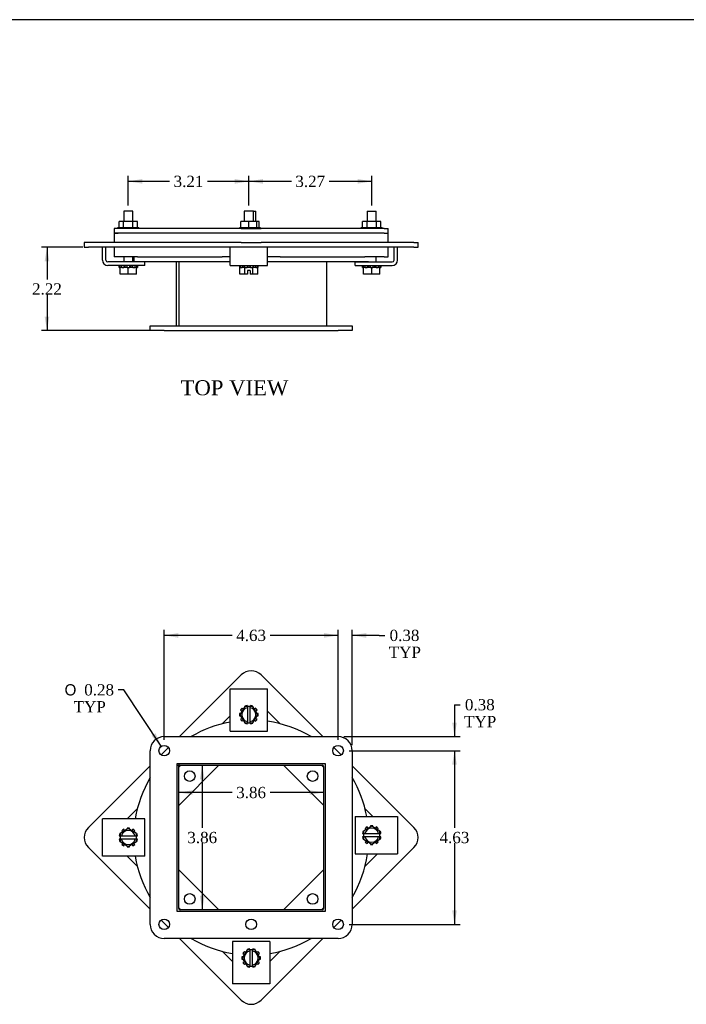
# Model space of a CAD drawing. Header units: inches. Extents: x 0.2 to 65.9, y -0.4 to 43.8.
# Tile 3 of 6: x 15.3 to 33, y 17.6 to 43.8. Entities that reach past the tile are written whole.
import ezdxf
from ezdxf.enums import TextEntityAlignment as Align

# ---------------------------------------------------------------- set-up
doc = ezdxf.new("R2010")
doc.units = ezdxf.units.IN
doc.header["$MEASUREMENT"] = 0
for name, color, linetype in [('COM40525', 7, 'Continuous'), ('COM49377', 7, 'Continuous'), ('COM49380', 7, 'Continuous'), ('COM49383', 7, 'Continuous'), ('COM49386', 7, 'Continuous'), ('COM49388', 7, 'Continuous'), ('Default', 7, 'Continuous'), ('GSK10436', 7, 'Continuous'), ('NTS16535', 7, 'Continuous'), ('SCC18019', 7, 'Continuous'), ('WAL253533', 7, 'Continuous')]:
    doc.layers.add(name, color=color, linetype=linetype)
doc.styles.add('SEACAD_Solid_Edge_ANSI1_Symbols', font='txt')
doc.styles.add('SEACAD_Times_New_Roman', font='times.ttf')
doc.dimstyles.new('HAMMOND_(STH_-_48x32)', dxfattribs={"dimtxt": 0.3, "dimasz": 0.375, "dimexe": 0.15, "dimexo": 0.15, "dimgap": 0.075, "dimtad": 0, "dimtih": 1, "dimtoh": 1, "dimzin": 0, "dimdsep": 46, "dimtxsty": 'SEACAD_Times_New_Roman', "dimblk1": '_SE_FILLED', "dimblk2": '_SE_FILLED', "dimsah": 1, "dimcen": 0.15, "dimadec": 0, "dimazin": 0, "dimtfac": 0.8, "dimtofl": 0, "dimtmove": 0, "dimatfit": 3, "dimfxl": 1, "dimtolj": 1, "dimtzin": 0, "dimarcsym": 0})

# ---------------------------------------------------------------- blocks, each defined once
blk = doc.blocks.new('SE')
at = {"layer": 'COM49377', "color": 7, "linetype": 'Continuous'}
for p, q in [((19.481, 23.99), (19.523, 23.99)), ((19.523, 20.171), (19.523, 23.99)), ((19.524, 24.032), (19.524, 23.991)), ((19.524, 23.991), (23.343, 23.991)), ((23.379, 23.955), (23.379, 20.171)), ((23.343, 20.135), (19.559, 20.135))]:
    blk.add_line(p, q, dxfattribs=at)
for centre, radius, start, end in [((23.343, 23.955), 0.036, 0, 90), ((23.343, 23.955), 0.108, 44.1439, 45.8561), ((19.559, 20.171), 0.108, 224.1439, 225.8561), ((19.559, 20.171), 0.036, 180, 270), ((23.343, 20.171), 0.036, 270, 0), ((23.343, 20.171), 0.108, 314.1439, 315.8561)]:
    blk.add_arc(centre, radius, start, end, dxfattribs=at)
at = {"layer": 'COM49380', "color": 7, "linetype": 'Continuous'}
for p, q in [((19.138, 24.75), (23.763, 24.75)), ((18.763, 19.75), (18.763, 24.375)), ((24.138, 24.375), (24.138, 19.75)), ((19.481, 24.032), (23.42, 24.032)), ((19.481, 20.093), (19.481, 24.032)), ((23.42, 24.032), (23.42, 20.093)), ((23.42, 20.093), (19.481, 20.093)), ((23.763, 19.375), (19.138, 19.375))]:
    blk.add_line(p, q, dxfattribs=at)
for centre in [(19.138, 24.375), (23.763, 24.375), (19.138, 19.75), (21.451, 19.75), (23.763, 19.75)]:
    blk.add_circle(centre, 0.141, dxfattribs=at)
for centre, start, end in [((19.138, 24.375), 90, 180), ((23.763, 24.375), 0, 90), ((19.138, 19.75), 180, 270), ((23.763, 19.75), 270, 0)]:
    blk.add_arc(centre, 0.375, start, end, dxfattribs=at)
at = {"layer": 'COM49383', "color": 7, "linetype": 'Continuous'}
for centre, radius, start, end in [((21.451, 22.063), 3.125, 100.3536, 120.6834), ((21.451, 22.063), 3.125, 59.3166, 81.9361), ((19.528, 23.985), 0.062, 130.7061, 139.2939), ((21.451, 22.063), 3.125, 149.3166, 170.7987), ((21.451, 22.063), 3.125, 10.3536, 30.6834), ((21.451, 22.063), 3.125, 189.2125, 210.6834), ((21.451, 22.063), 3.125, 329.3166, 351.9361), ((21.451, 22.063), 3.125, 239.3166, 260.7987), ((21.451, 22.063), 3.125, 279.2125, 300.6834)]:
    blk.add_arc(centre, radius, start, end, dxfattribs=at)
at = {"layer": 'COM49386', "color": 7, "linetype": 'Continuous'}
for p, q in [((21.186, 26.393), (19.543, 24.75)), ((23.359, 24.75), (21.716, 26.393)), ((19.251, 24.459), (19.055, 24.262)), ((23.847, 24.262), (23.65, 24.459)), ((18.763, 23.971), (17.12, 22.328)), ((25.782, 22.328), (24.138, 23.971)), ((17.12, 21.797), (18.763, 20.154)), ((24.138, 20.153), (25.782, 21.797)), ((19.054, 19.863), (19.251, 19.666)), ((23.651, 19.666), (23.847, 19.863)), ((19.542, 19.375), (21.186, 17.731)), ((21.716, 17.731), (23.36, 19.375))]:
    blk.add_line(p, q, dxfattribs=at)
for centre, start, end in [((21.451, 26.128), 45, 135), ((17.385, 22.062), 135, 225), ((25.517, 22.062), 315, 45), ((21.451, 17.997), 225, 315)]:
    blk.add_arc(centre, 0.375, start, end, dxfattribs=at)
at = {"layer": 'COM49388', "color": 7, "linetype": 'Continuous'}
for p, q in [((20.889, 25.878), (20.889, 26.021)), ((20.889, 26.021), (21.889, 26.021)), ((21.889, 25.878), (21.889, 26.021)), ((20.889, 24.896), (20.889, 25.878)), ((21.889, 24.896), (21.889, 25.878)), ((20.889, 24.896), (21.889, 24.896)), ((17.636, 22.562), (17.493, 22.562)), ((17.493, 21.562), (17.493, 22.562)), ((18.618, 22.562), (17.636, 22.562)), ((18.618, 21.562), (18.618, 22.562)), ((24.222, 22.624), (25.204, 22.624)), ((24.222, 22.624), (24.222, 21.624)), ((25.204, 22.624), (25.347, 22.624)), ((25.347, 22.624), (25.347, 21.624)), ((17.636, 21.562), (17.493, 21.562)), ((18.618, 21.562), (17.636, 21.562)), ((24.222, 21.624), (25.204, 21.624)), ((25.204, 21.624), (25.347, 21.624)), ((21.951, 19.291), (20.951, 19.291)), ((20.951, 19.291), (20.951, 18.309)), ((21.951, 19.291), (21.951, 18.309)), ((20.951, 18.309), (20.951, 18.166)), ((21.951, 18.166), (20.951, 18.166)), ((21.951, 18.309), (21.951, 18.166))]:
    blk.add_line(p, q, dxfattribs=at)
at = {"layer": 'GSK10436', "color": 7, "linetype": 'Continuous'}
for p, q in [((20.889, 25.301), (20.679, 25.091)), ((22.223, 25.091), (21.889, 25.425)), ((20.594, 23.991), (19.523, 22.919)), ((19.579, 23.991), (19.523, 23.935)), ((23.379, 22.92), (22.308, 23.991)), ((23.379, 23.935), (23.323, 23.991)), ((18.423, 22.835), (18.15, 22.562)), ((24.69, 22.624), (24.479, 22.835)), ((18.15, 21.562), (18.423, 21.29)), ((24.478, 21.289), (24.814, 21.624)), ((19.523, 21.205), (20.593, 20.135)), ((22.309, 20.135), (23.379, 21.205)), ((19.523, 20.19), (19.578, 20.135)), ((23.324, 20.135), (23.379, 20.189)), ((20.678, 19.035), (20.951, 18.762)), ((21.951, 18.762), (22.224, 19.035))]:
    blk.add_line(p, q, dxfattribs=at)
for centre in [(19.816, 23.698), (23.086, 23.698), (19.816, 20.427), (23.086, 20.427)]:
    blk.add_circle(centre, 0.141, dxfattribs=at)
at = {"layer": 'SCC18019', "color": 7, "linetype": 'Continuous'}
for p, q in [((21.28, 25.548), (21.148, 25.333)), ((21.355, 25.548), (21.28, 25.548)), ((21.423, 25.548), (21.355, 25.548)), ((21.355, 25.548), (21.355, 25.527)), ((21.355, 25.527), (21.355, 25.517)), ((21.355, 25.517), (21.355, 25.148)), ((21.498, 25.548), (21.423, 25.548)), ((21.423, 25.527), (21.423, 25.548)), ((21.423, 25.517), (21.423, 25.527)), ((21.423, 25.148), (21.423, 25.517)), ((21.63, 25.333), (21.498, 25.548)), ((21.148, 25.333), (21.28, 25.118)), ((21.498, 25.118), (21.63, 25.333)), ((21.28, 25.118), (21.355, 25.118)), ((21.355, 25.148), (21.355, 25.138)), ((21.355, 25.138), (21.355, 25.118)), ((21.355, 25.118), (21.423, 25.118)), ((21.423, 25.138), (21.423, 25.148)), ((21.423, 25.118), (21.423, 25.138)), ((21.423, 25.118), (21.498, 25.118)), ((18.181, 22.303), (17.966, 22.171)), ((18.396, 22.171), (18.181, 22.303)), ((24.659, 22.365), (24.444, 22.233)), ((24.874, 22.233), (24.659, 22.365)), ((17.966, 22.171), (17.966, 22.096)), ((17.966, 22.096), (17.966, 22.028)), ((17.986, 22.096), (17.966, 22.096)), ((17.966, 22.028), (17.966, 21.953)), ((17.966, 22.028), (17.986, 22.028)), ((17.996, 22.096), (17.986, 22.096)), ((17.986, 22.028), (17.996, 22.028)), ((18.365, 22.096), (17.996, 22.096)), ((17.996, 22.028), (18.365, 22.028)), ((18.375, 22.096), (18.365, 22.096)), ((18.365, 22.028), (18.375, 22.028)), ((18.396, 22.096), (18.375, 22.096)), ((18.375, 22.028), (18.396, 22.028)), ((18.396, 22.096), (18.396, 22.171)), ((18.396, 22.028), (18.396, 22.096)), ((18.396, 21.953), (18.396, 22.028)), ((24.444, 22.233), (24.444, 22.158)), ((24.444, 22.158), (24.444, 22.09)), ((24.465, 22.158), (24.444, 22.158)), ((24.444, 22.09), (24.444, 22.015)), ((24.444, 22.09), (24.465, 22.09)), ((24.475, 22.158), (24.465, 22.158)), ((24.465, 22.09), (24.475, 22.09)), ((24.844, 22.158), (24.475, 22.158)), ((24.475, 22.09), (24.844, 22.09)), ((24.854, 22.158), (24.844, 22.158)), ((24.844, 22.09), (24.854, 22.09)), ((24.874, 22.158), (24.854, 22.158)), ((24.854, 22.09), (24.874, 22.09)), ((24.874, 22.158), (24.874, 22.233)), ((24.874, 22.09), (24.874, 22.158)), ((24.874, 22.015), (24.874, 22.09)), ((17.966, 21.953), (18.181, 21.821)), ((18.181, 21.821), (18.396, 21.953)), ((24.444, 22.015), (24.659, 21.883)), ((24.659, 21.883), (24.874, 22.015)), ((21.342, 19.069), (21.21, 18.854)), ((21.417, 19.069), (21.342, 19.069)), ((21.485, 19.069), (21.417, 19.069)), ((21.417, 19.069), (21.417, 19.048)), ((21.417, 19.048), (21.417, 19.038)), ((21.417, 19.038), (21.417, 18.67)), ((21.56, 19.069), (21.485, 19.069)), ((21.485, 19.048), (21.485, 19.069)), ((21.485, 19.038), (21.485, 19.048)), ((21.485, 18.67), (21.485, 19.038)), ((21.692, 18.854), (21.56, 19.069)), ((21.21, 18.854), (21.342, 18.639)), ((21.342, 18.639), (21.417, 18.639)), ((21.417, 18.67), (21.417, 18.659)), ((21.417, 18.659), (21.417, 18.639)), ((21.417, 18.639), (21.485, 18.639)), ((21.485, 18.659), (21.485, 18.67)), ((21.485, 18.639), (21.485, 18.659)), ((21.485, 18.639), (21.56, 18.639)), ((21.56, 18.639), (21.692, 18.854))]:
    blk.add_line(p, q, dxfattribs=at)
for centre, radius, start, end in [((21.389, 25.333), 0.187, 100.4474, 259.5526), ((21.389, 25.333), 0.187, 280.4474, 79.5526), ((24.659, 22.124), 0.187, 10.4474, 169.5526), ((18.181, 22.062), 0.187, 10.4474, 169.5526), ((18.181, 22.062), 0.188, 190.4474, 349.5526), ((24.659, 22.124), 0.187, 190.4474, 349.5526), ((21.451, 18.854), 0.188, 100.4474, 259.5526), ((21.451, 18.854), 0.187, 280.4474, 79.5526)]:
    blk.add_arc(centre, radius, start, end, dxfattribs=at)
at = {"layer": 'WAL253533', "color": 7, "linetype": 'Continuous'}
for p, q in [((21.169, 25.452), (21.208, 25.431)), ((21.237, 25.477), (21.208, 25.505)), ((21.282, 25.558), (21.287, 25.548)), ((21.349, 25.548), (21.343, 25.579)), ((21.435, 25.579), (21.429, 25.548)), ((21.491, 25.548), (21.497, 25.558)), ((21.571, 25.505), (21.541, 25.477)), ((21.57, 25.431), (21.609, 25.452)), ((21.166, 25.362), (21.141, 25.365)), ((21.141, 25.3), (21.166, 25.304)), ((21.208, 25.235), (21.169, 25.213)), ((21.208, 25.161), (21.237, 25.188)), ((21.541, 25.188), (21.571, 25.161)), ((21.609, 25.213), (21.57, 25.235)), ((21.637, 25.365), (21.612, 25.362)), ((21.612, 25.304), (21.637, 25.3)), ((21.287, 25.118), (21.282, 25.107)), ((21.343, 25.087), (21.349, 25.118)), ((21.429, 25.118), (21.435, 25.087)), ((21.497, 25.107), (21.491, 25.118)), ((18.148, 22.31), (18.151, 22.285)), ((18.21, 22.285), (18.213, 22.31)), ((24.487, 22.306), (24.515, 22.277)), ((24.561, 22.305), (24.54, 22.344)), ((24.627, 22.372), (24.63, 22.347)), ((24.689, 22.347), (24.692, 22.372)), ((24.779, 22.344), (24.758, 22.305)), ((24.804, 22.277), (24.831, 22.306)), ((17.935, 22.108), (17.966, 22.102)), ((17.966, 22.165), (17.955, 22.17)), ((18.009, 22.244), (18.036, 22.215)), ((18.082, 22.243), (18.061, 22.282)), ((18.3, 22.282), (18.279, 22.243)), ((18.325, 22.215), (18.353, 22.244)), ((18.406, 22.17), (18.396, 22.165)), ((18.396, 22.102), (18.426, 22.108)), ((24.414, 22.17), (24.444, 22.164)), ((24.444, 22.084), (24.414, 22.079)), ((24.444, 22.227), (24.434, 22.232)), ((24.885, 22.232), (24.874, 22.227)), ((24.874, 22.164), (24.905, 22.17)), ((24.905, 22.079), (24.874, 22.084)), ((17.966, 22.022), (17.935, 22.017)), ((17.955, 21.955), (17.966, 21.96)), ((18.036, 21.91), (18.009, 21.881)), ((18.061, 21.843), (18.082, 21.882)), ((18.151, 21.839), (18.148, 21.814)), ((18.213, 21.814), (18.21, 21.839)), ((18.279, 21.882), (18.3, 21.843)), ((18.353, 21.881), (18.325, 21.91)), ((18.426, 22.017), (18.396, 22.022)), ((18.396, 21.96), (18.406, 21.955)), ((24.434, 22.017), (24.444, 22.022)), ((24.515, 21.972), (24.487, 21.943)), ((24.54, 21.905), (24.561, 21.944)), ((24.63, 21.901), (24.627, 21.876)), ((24.692, 21.876), (24.689, 21.901)), ((24.758, 21.944), (24.779, 21.905)), ((24.831, 21.943), (24.804, 21.972)), ((24.874, 22.022), (24.885, 22.017)), ((21.228, 18.883), (21.203, 18.886)), ((21.231, 18.973), (21.27, 18.952)), ((21.299, 18.998), (21.27, 19.026)), ((21.344, 19.08), (21.349, 19.069)), ((21.411, 19.069), (21.405, 19.1)), ((21.497, 19.1), (21.491, 19.069)), ((21.553, 19.069), (21.558, 19.08)), ((21.632, 19.026), (21.603, 18.998)), ((21.632, 18.952), (21.671, 18.973)), ((21.699, 18.886), (21.674, 18.883)), ((21.203, 18.821), (21.228, 18.825)), ((21.27, 18.756), (21.231, 18.734)), ((21.27, 18.682), (21.299, 18.71)), ((21.349, 18.639), (21.344, 18.628)), ((21.405, 18.608), (21.411, 18.639)), ((21.491, 18.639), (21.497, 18.608)), ((21.558, 18.628), (21.553, 18.639)), ((21.603, 18.71), (21.632, 18.682)), ((21.671, 18.734), (21.632, 18.756)), ((21.674, 18.825), (21.699, 18.821))]:
    blk.add_line(p, q, dxfattribs=at)
for centre, start, end in [((21.389, 25.333), 136.5373, 151.4627), ((21.389, 25.333), 100.5373, 115.4627), ((21.389, 25.333), 64.5373, 79.4627), ((21.389, 25.333), 28.5373, 43.4627), ((21.389, 25.333), 172.5373, 187.4627), ((21.389, 25.333), 208.5373, 223.4627), ((21.389, 25.333), 316.5373, 331.4627), ((21.389, 25.333), 352.5373, 7.4627), ((21.389, 25.333), 244.5373, 259.4627), ((21.389, 25.333), 280.5373, 295.4627), ((18.181, 22.062), 82.5373, 97.4627), ((24.659, 22.124), 118.5373, 133.4627), ((24.659, 22.124), 82.5373, 97.4627), ((24.659, 22.124), 46.5373, 61.4627), ((18.181, 22.062), 154.5373, 169.4627), ((18.181, 22.062), 118.5373, 133.4627), ((18.181, 22.062), 46.5373, 61.4627), ((18.181, 22.062), 10.5373, 25.4627), ((24.659, 22.124), 154.5373, 169.4627), ((24.659, 22.124), 190.5373, 205.4627), ((24.659, 22.124), 10.5373, 25.4627), ((24.659, 22.124), 334.5373, 349.4627), ((18.181, 22.062), 190.5373, 205.4627), ((18.181, 22.062), 226.5373, 241.4627), ((18.181, 22.062), 262.5373, 277.4627), ((18.181, 22.062), 298.5373, 313.4627), ((18.181, 22.062), 334.5373, 349.4627), ((24.659, 22.124), 226.5373, 241.4627), ((24.659, 22.124), 262.5373, 277.4627), ((24.659, 22.124), 298.5373, 313.4627), ((21.451, 18.854), 172.5373, 187.4627), ((21.451, 18.854), 136.5373, 151.4627), ((21.451, 18.854), 100.5373, 115.4627), ((21.451, 18.854), 64.5373, 79.4627), ((21.451, 18.854), 28.5373, 43.4627), ((21.451, 18.854), 352.5373, 7.4627), ((21.451, 18.854), 208.5373, 223.4627), ((21.451, 18.854), 244.5373, 259.4627), ((21.451, 18.854), 280.5373, 295.4627), ((21.451, 18.854), 316.5373, 331.4627)]:
    blk.add_arc(centre, 0.25, start, end, dxfattribs=at)
blk = doc.blocks.new('SE3')
at = {"layer": 'COM40525', "color": 7, "linetype": 'Continuous'}
for p, q in [((17.915, 38.278), (17.806, 38.278)), ((17.806, 38.278), (17.806, 38.153)), ((21.186, 38.278), (17.915, 38.278)), ((21.186, 38.278), (21.716, 38.278)), ((24.987, 38.278), (21.716, 38.278)), ((24.987, 38.278), (25.096, 38.278)), ((25.096, 38.153), (25.096, 38.278)), ((17.806, 38.153), (17.915, 38.153)), ((21.186, 38.153), (17.915, 38.153)), ((21.716, 38.153), (21.186, 38.153)), ((24.987, 38.153), (21.716, 38.153)), ((24.987, 38.153), (25.096, 38.153))]:
    blk.add_line(p, q, dxfattribs=at)
at = {"layer": 'COM49377', "color": 7, "linetype": 'Continuous'}
for p, q in [((19.451, 37.403), (19.451, 35.685)), ((19.523, 37.403), (19.523, 35.685)), ((19.524, 37.403), (19.524, 35.685)), ((23.451, 37.403), (23.451, 35.685))]:
    blk.add_line(p, q, dxfattribs=at)
at = {"layer": 'COM49380', "color": 7, "linetype": 'Continuous'}
for p, q in [((18.763, 35.685), (19.138, 35.685)), ((18.763, 35.56), (18.763, 35.685)), ((19.138, 35.685), (23.763, 35.685)), ((23.763, 35.685), (24.138, 35.685)), ((24.138, 35.685), (24.138, 35.56)), ((19.138, 35.56), (18.763, 35.56)), ((19.138, 35.56), (23.763, 35.56)), ((24.138, 35.56), (23.763, 35.56))]:
    blk.add_line(p, q, dxfattribs=at)
at = {"layer": 'COM49383', "color": 7, "linetype": 'Continuous'}
for p, q in [((18.326, 37.528), (18.326, 37.403)), ((18.423, 37.528), (20.679, 37.528)), ((22.223, 37.528), (24.479, 37.528)), ((18.326, 37.403), (20.889, 37.403)), ((21.889, 37.403), (24.576, 37.403))]:
    blk.add_line(p, q, dxfattribs=at)
at = {"layer": 'COM49386', "color": 7, "linetype": 'Continuous'}
for p, q in [((17.12, 37.903), (17.01, 37.903)), ((17.01, 37.903), (17.01, 37.778)), ((17.01, 37.778), (17.12, 37.778)), ((21.186, 37.903), (17.12, 37.903)), ((21.186, 37.778), (17.12, 37.778)), ((21.186, 37.903), (21.716, 37.903)), ((21.716, 37.778), (21.186, 37.778)), ((25.782, 37.903), (21.716, 37.903)), ((25.782, 37.778), (21.716, 37.778)), ((25.782, 37.903), (25.892, 37.903)), ((25.782, 37.778), (25.892, 37.778)), ((25.892, 37.778), (25.892, 37.903))]:
    blk.add_line(p, q, dxfattribs=at)
at = {"layer": 'COM49388', "color": 7, "linetype": 'Continuous'}
for p, q in [((17.493, 37.437), (17.493, 37.778)), ((17.588, 37.437), (17.588, 37.778)), ((20.889, 37.437), (20.889, 37.778)), ((21.889, 37.437), (21.889, 37.778)), ((25.252, 37.437), (25.252, 37.778)), ((25.347, 37.437), (25.347, 37.778)), ((18.618, 37.389), (17.636, 37.389)), ((18.618, 37.294), (17.636, 37.294)), ((18.618, 37.294), (18.618, 37.389)), ((20.889, 37.294), (20.889, 37.437)), ((20.889, 37.294), (21.889, 37.294)), ((21.889, 37.294), (21.889, 37.437)), ((24.222, 37.389), (25.204, 37.389)), ((24.222, 37.294), (24.222, 37.389)), ((24.222, 37.294), (25.204, 37.294))]:
    blk.add_line(p, q, dxfattribs=at)
for centre, radius, start, end in [((17.636, 37.437), 0.143, 180, 270), ((17.636, 37.437), 0.048, 180, 270), ((25.204, 37.437), 0.048, 270, 0), ((25.204, 37.437), 0.143, 270, 0)]:
    blk.add_arc(centre, radius, start, end, dxfattribs=at)
at = {"layer": 'GSK10436', "color": 7, "linetype": 'Continuous'}
for p, q in [((17.915, 38.153), (17.806, 38.153)), ((17.806, 38.153), (17.806, 37.903)), ((21.186, 38.153), (17.915, 38.153)), ((21.716, 38.153), (21.186, 38.153)), ((24.987, 38.153), (21.716, 38.153)), ((24.987, 38.153), (25.096, 38.153)), ((25.096, 37.903), (25.096, 38.153)), ((17.806, 37.778), (17.806, 37.528)), ((25.096, 37.528), (25.096, 37.778)), ((17.915, 37.528), (17.806, 37.528)), ((18.423, 37.528), (17.915, 37.528)), ((20.889, 37.528), (20.679, 37.528)), ((22.223, 37.528), (21.889, 37.528)), ((24.987, 37.528), (24.479, 37.528)), ((24.987, 37.528), (25.096, 37.528))]:
    blk.add_line(p, q, dxfattribs=at)
at = {"layer": 'NTS16535', "color": 7, "linetype": 'Continuous'}
for p, q in [((17.9, 38.308), (18.04, 38.308)), ((17.9, 38.278), (17.9, 38.308)), ((18.058, 38.463), (17.935, 38.463)), ((17.935, 38.308), (17.935, 38.463)), ((18.04, 38.308), (18.321, 38.308)), ((18.04, 38.278), (18.04, 38.308)), ((18.304, 38.463), (18.058, 38.463)), ((18.058, 38.308), (18.058, 38.463)), ((18.427, 38.463), (18.304, 38.463)), ((18.304, 38.308), (18.304, 38.463)), ((18.321, 38.308), (18.461, 38.308)), ((18.321, 38.278), (18.321, 38.308)), ((18.427, 38.308), (18.427, 38.463)), ((18.461, 38.278), (18.461, 38.308)), ((21.146, 38.278), (21.146, 38.308)), ((21.146, 38.308), (21.389, 38.308)), ((21.389, 38.463), (21.176, 38.463)), ((21.176, 38.308), (21.176, 38.463)), ((21.602, 38.463), (21.389, 38.463)), ((21.389, 38.308), (21.389, 38.463)), ((21.389, 38.308), (21.632, 38.308)), ((21.389, 38.278), (21.389, 38.308)), ((21.664, 38.463), (21.602, 38.463)), ((21.602, 38.308), (21.602, 38.463)), ((21.632, 38.308), (21.694, 38.308)), ((21.632, 38.278), (21.632, 38.308)), ((21.664, 38.308), (21.664, 38.463)), ((21.694, 38.308), (21.694, 38.278)), ((24.379, 38.308), (24.519, 38.308)), ((24.379, 38.278), (24.379, 38.308)), ((24.536, 38.463), (24.413, 38.463)), ((24.413, 38.308), (24.413, 38.463)), ((24.519, 38.308), (24.519, 38.278)), ((24.519, 38.308), (24.8, 38.308)), ((24.782, 38.463), (24.536, 38.463)), ((24.536, 38.308), (24.536, 38.463)), ((24.905, 38.463), (24.782, 38.463)), ((24.782, 38.308), (24.782, 38.463)), ((24.8, 38.278), (24.8, 38.308)), ((24.8, 38.308), (24.94, 38.308)), ((24.905, 38.308), (24.905, 38.463)), ((24.94, 38.278), (24.94, 38.308))]:
    blk.add_line(p, q, dxfattribs=at)
at = {"layer": 'SCC18019', "color": 7, "linetype": 'Continuous'}
for p, q in [((18.303, 38.744), (18.059, 38.744)), ((18.059, 38.744), (18.059, 38.463)), ((18.303, 38.463), (18.303, 38.744)), ((21.511, 38.744), (21.267, 38.744)), ((21.267, 38.744), (21.267, 38.463)), ((21.511, 38.744), (21.573, 38.744)), ((21.511, 38.463), (21.511, 38.744)), ((21.573, 38.463), (21.573, 38.744)), ((24.537, 38.744), (24.781, 38.744)), ((24.537, 38.744), (24.537, 38.463)), ((24.781, 38.463), (24.781, 38.744)), ((18.059, 37.528), (18.059, 37.389)), ((18.303, 37.389), (18.303, 37.528)), ((24.781, 37.389), (24.781, 37.528)), ((18.009, 37.244), (17.966, 37.244)), ((17.966, 37.063), (17.966, 37.244)), ((18.148, 37.244), (18.082, 37.244)), ((18.181, 37.063), (18.181, 37.244)), ((18.279, 37.244), (18.213, 37.244)), ((18.396, 37.244), (18.353, 37.244)), ((18.396, 37.063), (18.396, 37.244)), ((21.148, 37.063), (21.148, 37.244)), ((21.169, 37.244), (21.166, 37.244)), ((21.28, 37.244), (21.237, 37.244)), ((21.28, 37.063), (21.28, 37.244)), ((21.282, 37.244), (21.28, 37.244)), ((21.429, 37.244), (21.349, 37.244)), ((21.498, 37.244), (21.497, 37.244)), ((21.541, 37.244), (21.498, 37.244)), ((21.498, 37.063), (21.498, 37.244)), ((21.612, 37.244), (21.609, 37.244)), ((21.63, 37.063), (21.63, 37.244)), ((24.487, 37.244), (24.444, 37.244)), ((24.444, 37.063), (24.444, 37.244)), ((24.537, 37.403), (24.537, 37.389)), ((24.627, 37.244), (24.561, 37.244)), ((24.659, 37.063), (24.659, 37.244)), ((24.758, 37.244), (24.692, 37.244)), ((24.874, 37.244), (24.831, 37.244)), ((24.874, 37.063), (24.874, 37.244)), ((18.181, 37.063), (17.966, 37.063)), ((18.396, 37.063), (18.181, 37.063)), ((21.28, 37.063), (21.148, 37.063)), ((21.355, 37.063), (21.28, 37.063)), ((21.423, 37.158), (21.355, 37.158)), ((21.355, 37.158), (21.355, 37.063)), ((21.423, 37.158), (21.423, 37.063)), ((21.498, 37.063), (21.423, 37.063)), ((21.63, 37.063), (21.498, 37.063)), ((24.659, 37.063), (24.444, 37.063)), ((24.874, 37.063), (24.659, 37.063))]:
    blk.add_line(p, q, dxfattribs=at)
at = {"layer": 'WAL253533', "color": 7, "linetype": 'Continuous'}
for p, q in [((17.935, 37.244), (17.935, 37.294)), ((17.935, 37.244), (17.955, 37.244)), ((17.955, 37.294), (17.955, 37.244)), ((17.966, 37.244), (17.955, 37.244)), ((18.009, 37.244), (18.009, 37.294)), ((18.009, 37.244), (18.061, 37.244)), ((18.061, 37.294), (18.061, 37.244)), ((18.082, 37.244), (18.061, 37.244)), ((18.099, 37.244), (18.099, 37.294)), ((18.148, 37.244), (18.148, 37.294)), ((18.148, 37.244), (18.213, 37.244)), ((18.213, 37.294), (18.213, 37.244)), ((18.262, 37.244), (18.262, 37.294)), ((18.3, 37.244), (18.279, 37.244)), ((18.3, 37.244), (18.3, 37.294)), ((18.3, 37.244), (18.353, 37.244)), ((18.353, 37.294), (18.353, 37.244)), ((18.406, 37.244), (18.396, 37.244)), ((18.406, 37.244), (18.406, 37.294)), ((18.406, 37.244), (18.426, 37.244)), ((18.426, 37.294), (18.426, 37.244)), ((21.139, 37.294), (21.139, 37.244)), ((21.139, 37.244), (21.141, 37.244)), ((21.141, 37.294), (21.141, 37.244)), ((21.166, 37.244), (21.141, 37.244)), ((21.169, 37.244), (21.169, 37.294)), ((21.169, 37.244), (21.208, 37.244)), ((21.208, 37.294), (21.208, 37.244)), ((21.237, 37.244), (21.208, 37.244)), ((21.265, 37.244), (21.265, 37.294)), ((21.282, 37.244), (21.282, 37.294)), ((21.282, 37.244), (21.343, 37.244)), ((21.343, 37.294), (21.343, 37.244)), ((21.349, 37.244), (21.343, 37.244)), ((21.358, 37.244), (21.358, 37.294)), ((21.42, 37.244), (21.42, 37.294)), ((21.435, 37.244), (21.429, 37.244)), ((21.435, 37.244), (21.435, 37.294)), ((21.435, 37.244), (21.497, 37.244)), ((21.497, 37.294), (21.497, 37.244)), ((21.513, 37.244), (21.513, 37.294)), ((21.571, 37.244), (21.541, 37.244)), ((21.571, 37.244), (21.571, 37.294)), ((21.571, 37.244), (21.609, 37.244)), ((21.609, 37.294), (21.609, 37.244)), ((21.637, 37.244), (21.612, 37.244)), ((21.637, 37.244), (21.637, 37.294)), ((21.637, 37.244), (21.639, 37.244)), ((21.639, 37.244), (21.639, 37.294)), ((24.414, 37.244), (24.414, 37.294)), ((24.414, 37.244), (24.434, 37.244)), ((24.434, 37.294), (24.434, 37.244)), ((24.444, 37.244), (24.434, 37.244)), ((24.487, 37.244), (24.487, 37.294)), ((24.487, 37.244), (24.54, 37.244)), ((24.54, 37.294), (24.54, 37.244)), ((24.561, 37.244), (24.54, 37.244)), ((24.578, 37.244), (24.578, 37.294)), ((24.627, 37.244), (24.627, 37.294)), ((24.627, 37.244), (24.692, 37.244)), ((24.692, 37.294), (24.692, 37.244)), ((24.741, 37.244), (24.741, 37.294)), ((24.779, 37.244), (24.758, 37.244)), ((24.779, 37.244), (24.779, 37.294)), ((24.779, 37.244), (24.831, 37.244)), ((24.831, 37.294), (24.831, 37.244)), ((24.885, 37.244), (24.874, 37.244)), ((24.885, 37.244), (24.885, 37.294)), ((24.885, 37.244), (24.905, 37.244)), ((24.905, 37.294), (24.905, 37.244))]:
    blk.add_line(p, q, dxfattribs=at)
blk = doc.blocks.new('DMBLK965')
at = {"layer": 'Default', "linetype": 'Continuous', "transparency": 16777216}
for points in [[(21.764, 39.597), (21.389, 39.534), (21.764, 39.472)], [(24.284, 39.597), (24.284, 39.472), (24.659, 39.534)]]:
    blk.add_hatch(color=7, dxfattribs=at).paths.add_polyline_path(points)
at = {"layer": 'Default', "color": 7, "linetype": 'Continuous', "transparency": 16777216}
for p, q in [((21.389, 38.894), (21.389, 39.684)), ((24.659, 38.894), (24.659, 39.684)), ((22.521, 39.534), (21.389, 39.534)), ((24.659, 39.534), (23.527, 39.534))]:
    blk.add_line(p, q, dxfattribs=at)
at = {"layer": 'Default', "color": 7, "linetype": 'Continuous', "transparency": 16777216, "style": 'SEACAD_Times_New_Roman'}
blk.add_text('3.27', height=0.3, dxfattribs=at).set_placement((22.626, 39.684), align=Align.TOP_LEFT)
blk = doc.blocks.new('_SE_FILLED')
at = {"color": 0}
blk.add_line((0, 0), (-1, 0), dxfattribs=at)
blk.add_solid([(0, 0), (-1, -0.1665), (-1, 0.1665), (0, 0)], dxfattribs=at)
blk = doc.blocks.new('DMBLK966')
at = {"layer": 'Default', "linetype": 'Continuous', "transparency": 16777216}
for points in [[(18.556, 39.597), (18.181, 39.534), (18.556, 39.472)], [(21.014, 39.597), (21.014, 39.472), (21.389, 39.534)]]:
    blk.add_hatch(color=7, dxfattribs=at).paths.add_polyline_path(points)
at = {"layer": 'Default', "color": 7, "linetype": 'Continuous', "transparency": 16777216}
for p, q in [((18.181, 38.894), (18.181, 39.684)), ((21.389, 38.894), (21.389, 39.684)), ((19.282, 39.534), (18.181, 39.534)), ((21.389, 39.534), (20.288, 39.534))]:
    blk.add_line(p, q, dxfattribs=at)
at = {"layer": 'Default', "color": 7, "linetype": 'Continuous', "transparency": 16777216, "style": 'SEACAD_Times_New_Roman'}
blk.add_text('3.21', height=0.3, dxfattribs=at).set_placement((19.387, 39.684), align=Align.TOP_LEFT)
blk = doc.blocks.new('DMBLK968')
at = {"layer": 'Default', "linetype": 'Continuous', "transparency": 16777216}
for points in [[(15.956, 37.403), (16.081, 37.403), (16.019, 37.778)], [(15.956, 35.935), (16.019, 35.56), (16.081, 35.935)]]:
    blk.add_hatch(color=7, dxfattribs=at).paths.add_polyline_path(points)
at = {"layer": 'Default', "color": 7, "linetype": 'Continuous', "transparency": 16777216}
for p, q in [((16.97, 37.778), (15.869, 37.778)), ((16.019, 37.778), (16.019, 36.924)), ((16.019, 36.519), (16.019, 35.56)), ((18.988, 35.56), (15.869, 35.56))]:
    blk.add_line(p, q, dxfattribs=at)
at = {"layer": 'Default', "color": 7, "linetype": 'Continuous', "transparency": 16777216, "style": 'SEACAD_Times_New_Roman'}
blk.add_text('2.22', height=0.3, dxfattribs=at).set_placement((15.621, 36.819), align=Align.TOP_LEFT)
blk = doc.blocks.new('DMBLK972')
at = {"layer": 'Default', "linetype": 'Continuous', "transparency": 16777216}
for points in [[(19.898, 23.198), (19.898, 23.323), (19.523, 23.261)], [(23.004, 23.198), (23.379, 23.261), (23.004, 23.323)]]:
    blk.add_hatch(color=7, dxfattribs=at).paths.add_polyline_path(points)
at = {"layer": 'Default', "color": 7, "linetype": 'Continuous', "transparency": 16777216}
for p, q in [((20.948, 23.261), (19.523, 23.261)), ((23.379, 23.261), (21.954, 23.261))]:
    blk.add_line(p, q, dxfattribs=at)
at = {"layer": 'Default', "color": 7, "linetype": 'Continuous', "transparency": 16777216, "style": 'SEACAD_Times_New_Roman'}
blk.add_text('3.86', height=0.3, dxfattribs=at).set_placement((21.053, 23.411), align=Align.TOP_LEFT)
blk = doc.blocks.new('DMBLK973')
at = {"layer": 'Default', "linetype": 'Continuous', "transparency": 16777216}
for points in [[(20.212, 23.616), (20.15, 23.991), (20.087, 23.616)], [(20.212, 20.51), (20.087, 20.51), (20.15, 20.135)]]:
    blk.add_hatch(color=7, dxfattribs=at).paths.add_polyline_path(points)
at = {"layer": 'Default', "color": 7, "linetype": 'Continuous', "transparency": 16777216}
for p, q in [((20.15, 23.991), (20.15, 22.318)), ((20.15, 21.913), (20.15, 20.135))]:
    blk.add_line(p, q, dxfattribs=at)
at = {"layer": 'Default', "color": 7, "linetype": 'Continuous', "transparency": 16777216, "style": 'SEACAD_Times_New_Roman'}
blk.add_text('3.86', height=0.3, dxfattribs=at).set_placement((19.752, 22.213), align=Align.TOP_LEFT)
blk = doc.blocks.new('DMBLK974')
at = {"layer": 'Default', "linetype": 'Continuous', "transparency": 16777216}
for points in [[(23.388, 27.507), (23.388, 27.382), (23.763, 27.445)], [(24.513, 27.507), (24.138, 27.445), (24.513, 27.382)]]:
    blk.add_hatch(color=7, dxfattribs=at).paths.add_polyline_path(points)
at = {"layer": 'Default', "color": 7, "linetype": 'Continuous', "transparency": 16777216}
for p, q in [((23.763, 24.666), (23.763, 27.595)), ((24.138, 24.525), (24.138, 27.595)), ((23.763, 27.445), (23.013, 27.445)), ((24.858, 27.445), (24.138, 27.445)), ((24.858, 27.445), (25.008, 27.445))]:
    blk.add_line(p, q, dxfattribs=at)
at = {"layer": 'Default', "color": 7, "linetype": 'Continuous', "transparency": 16777216, "style": 'SEACAD_Times_New_Roman'}
for s, p in [('0.38', (25.134, 27.595)), ('TYP', (25.113, 27.145))]:
    blk.add_text(s, height=0.3, dxfattribs=at).set_placement(p, align=Align.TOP_LEFT)
blk = doc.blocks.new('DMBLK975')
at = {"layer": 'Default', "linetype": 'Continuous', "transparency": 16777216}
for points in [[(19.513, 27.507), (19.138, 27.445), (19.513, 27.382)], [(23.388, 27.507), (23.388, 27.382), (23.763, 27.445)]]:
    blk.add_hatch(color=7, dxfattribs=at).paths.add_polyline_path(points)
at = {"layer": 'Default', "color": 7, "linetype": 'Continuous', "transparency": 16777216}
for p, q in [((19.138, 24.666), (19.138, 27.595)), ((23.763, 24.666), (23.763, 27.595)), ((20.948, 27.445), (19.138, 27.445)), ((23.763, 27.445), (21.954, 27.445))]:
    blk.add_line(p, q, dxfattribs=at)
at = {"layer": 'Default', "color": 7, "linetype": 'Continuous', "transparency": 16777216, "style": 'SEACAD_Times_New_Roman'}
blk.add_text('4.63', height=0.3, dxfattribs=at).set_placement((21.053, 27.595), align=Align.TOP_LEFT)
blk = doc.blocks.new('DMBLK976')
at = {"layer": 'Default', "linetype": 'Continuous', "transparency": 16777216}
for points in [[(26.924, 25.125), (26.799, 25.125), (26.862, 24.75)], [(26.924, 24), (26.862, 24.375), (26.799, 24)]]:
    blk.add_hatch(color=7, dxfattribs=at).paths.add_polyline_path(points)
at = {"layer": 'Default', "color": 7, "linetype": 'Continuous', "transparency": 16777216}
for p, q in [((26.862, 25.599), (27.012, 25.599)), ((26.862, 25.599), (26.862, 24.75)), ((23.913, 24.75), (27.012, 24.75)), ((24.054, 24.375), (27.012, 24.375)), ((26.862, 24.375), (26.862, 23.625))]:
    blk.add_line(p, q, dxfattribs=at)
at = {"layer": 'Default', "color": 7, "linetype": 'Continuous', "transparency": 16777216, "style": 'SEACAD_Times_New_Roman'}
for s, p in [('0.38', (27.138, 25.749)), ('TYP', (27.117, 25.299))]:
    blk.add_text(s, height=0.3, dxfattribs=at).set_placement(p, align=Align.TOP_LEFT)
blk = doc.blocks.new('DMBLK977')
at = {"layer": 'Default', "linetype": 'Continuous', "transparency": 16777216}
for points in [[(26.924, 24), (26.862, 24.375), (26.799, 24)], [(26.924, 20.125), (26.799, 20.125), (26.862, 19.75)]]:
    blk.add_hatch(color=7, dxfattribs=at).paths.add_polyline_path(points)
at = {"layer": 'Default', "color": 7, "linetype": 'Continuous', "transparency": 16777216}
for p, q in [((24.054, 24.375), (27.012, 24.375)), ((26.862, 24.375), (26.862, 22.318)), ((26.862, 21.913), (26.862, 19.75)), ((24.054, 19.75), (27.012, 19.75))]:
    blk.add_line(p, q, dxfattribs=at)
at = {"layer": 'Default', "color": 7, "linetype": 'Continuous', "transparency": 16777216, "style": 'SEACAD_Times_New_Roman'}
blk.add_text('4.63', height=0.3, dxfattribs=at).set_placement((26.463, 22.213), align=Align.TOP_LEFT)
blk = doc.blocks.new('DMBLK978')
at = {"layer": 'Default', "linetype": 'Continuous', "transparency": 16777216}
blk.add_hatch(color=7, dxfattribs=at).paths.add_polyline_path([(18.801, 24.77), (19.06, 24.492), (18.905, 24.839)])
at = {"layer": 'Default', "color": 7, "linetype": 'Continuous', "transparency": 16777216}
for p, q in [((18.06, 25.995), (17.91, 25.995)), ((19.06, 24.492), (18.06, 25.995))]:
    blk.add_line(p, q, dxfattribs=at)
for s, style, p in [('O', 'SEACAD_Solid_Edge_ANSI1_Symbols', (16.487, 26.145)), ('0.28', 'SEACAD_Times_New_Roman', (17.009, 26.145)), ('TYP', 'SEACAD_Times_New_Roman', (16.727, 25.695))]:
    blk.add_text(s, height=0.3, dxfattribs=dict(at, style=style)).set_placement(p, align=Align.TOP_LEFT)
blk = doc.blocks.new('BORDER')
at = {"layer": 'Default', "color": 7, "linetype": 'Continuous'}
blk.add_line((0, 27.86), (-41.86, 27.86), dxfattribs=at)

msp = doc.modelspace()

# ---------------------------------------------------------------- block references
at = {"layer": 'Default', "color": 7, "xscale": 1.57, "yscale": 1.57, "zscale": 1.57}
msp.add_blockref('BORDER', (65.889, 0.099), dxfattribs=at)
at = {"layer": 'Default'}
for name in ['SE3', 'SE']:
    msp.add_blockref(name, (0, 0), dxfattribs=at)

# ---------------------------------------------------------------- texts
at = {"layer": 'Default', "color": 7, "linetype": 'Continuous', "style": 'SEACAD_Times_New_Roman'}
msp.add_text('TOP VIEW', height=0.4, dxfattribs=at).set_placement((19.572, 34.239), align=Align.TOP_LEFT)

# ---------------------------------------------------------------- dimensions: what is measured, and where the dimension line sits
at = {"layer": 'Default', "color": 7, "linetype": 'Continuous'}
for base, p1, p2, picture, middle in [((18.181, 39.534), (21.389, 38.744), (18.181, 38.744), 'DMBLK966', (19.785, 39.534)), ((21.389, 39.534), (24.659, 38.744), (21.389, 38.744), 'DMBLK965', (23.024, 39.534)), ((19.13818587, 27.444756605), (23.76318587, 24.515667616), (19.13818587, 24.515667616), 'DMBLK975', (21.450685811, 27.444756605)), ((19.523, 23.261), (23.379, 23.955), (19.523, 23.99), 'DMBLK972', (21.451, 23.261))]:
    dim = msp.add_linear_dim(base=base, p1=p1, p2=p2, text='\\A1;<>', dimstyle='HAMMOND_(STH_-_48x32)', dxfattribs=at)
    dim.commit()
    dim.dimension.update_dxf_attribs({"geometry": picture, "text_midpoint": middle, "dimtype": 160})
for base, p1, p2, angle, picture, middle, dimtype in [((16.019, 35.56), (17.12, 37.778), (19.138, 35.56), 90, 'DMBLK968', (16.019, 36.669), 160), ((26.861518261, 24.375167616), (23.90368587, 24.375167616), (23.90368587, 19.750167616), 270, 'DMBLK977', (26.861518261, 22.062667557), 161), ((20.15, 20.135), (19.524, 23.991), (19.559, 20.135), 90, 'DMBLK973', (20.15, 22.063), 160)]:
    dim = msp.add_linear_dim(base=base, p1=p1, p2=p2, angle=angle, text='\\A1;<>', dimstyle='HAMMOND_(STH_-_48x32)', dxfattribs=at)
    dim.commit()
    dim.dimension.update_dxf_attribs({"geometry": picture, "text_midpoint": middle, "dimtype": dimtype})
dim = msp.add_linear_dim(base=(23.76318587, 27.444756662), p1=(24.13818587, 24.375167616), p2=(23.76318587, 24.515667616), text='\\A1;<>\\PTYP', dimstyle='HAMMOND_(STH_-_48x32)', override={"dimtmove": 1}, dxfattribs=at)
dim.commit()
dim.dimension.update_dxf_attribs({"geometry": 'DMBLK974', "text_midpoint": (25.00753451, 27.444756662), "dimtype": 160})
dim = msp.add_diameter_dim_2p(p1=(19.216, 24.258), p2=(19.06, 24.492), text='\\A1;<>\\PTYP', dimstyle='HAMMOND_(STH_-_48x32)', dxfattribs=at)
dim.commit()
dim.dimension.update_dxf_attribs({"geometry": 'DMBLK978', "text_midpoint": (17.91, 25.995), "dimtype": 163})
dim = msp.add_linear_dim(base=(26.861518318, 24.375167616), p1=(23.76318587, 24.750167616), p2=(23.90368587, 24.375167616), angle=90, text='\\A1;<>\\PTYP', dimstyle='HAMMOND_(STH_-_48x32)', override={"dimtmove": 1}, dxfattribs=at)
dim.commit()
dim.dimension.update_dxf_attribs({"geometry": 'DMBLK976', "text_midpoint": (27.011518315, 25.599489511), "dimtype": 160})

doc.saveas('drawing.dxf')
